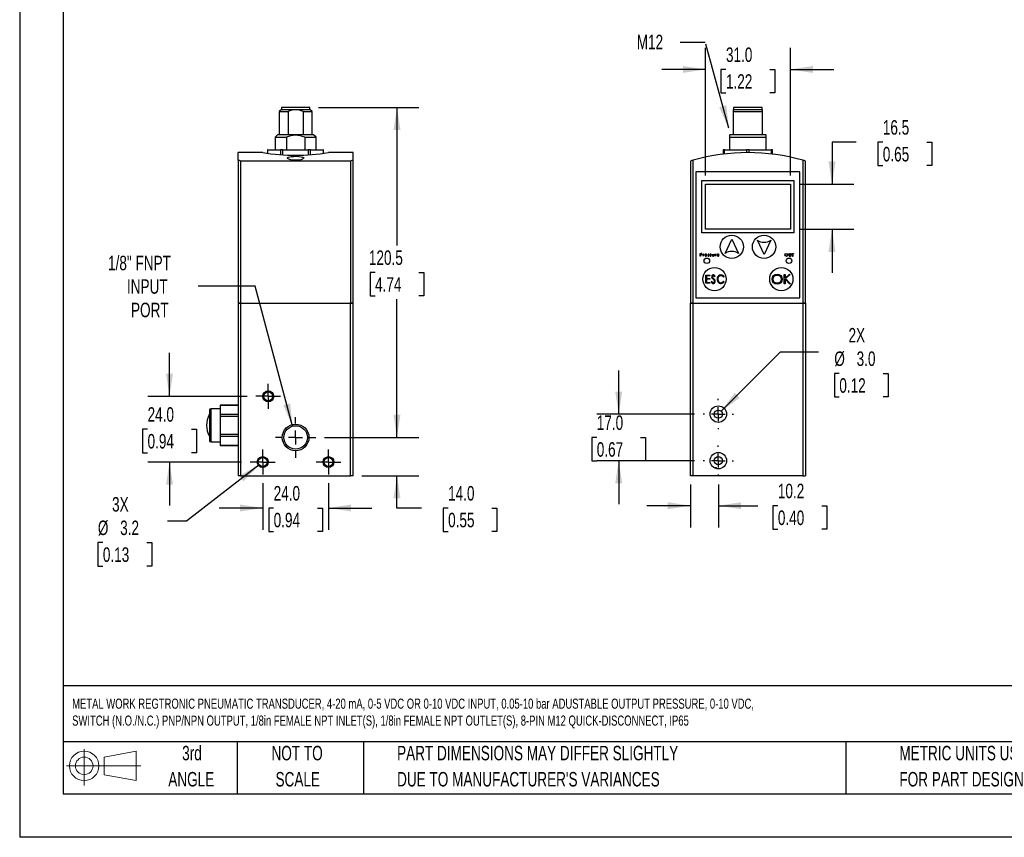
# Model space of a CAD drawing. Header units: millimetres. Extents: x 0 to 699, y 0 to 540.
# Tile 1 of 4: x 0 to 360, y 0 to 299. Entities that reach past the tile are written whole.
import ezdxf

# ---------------------------------------------------------------- set-up
doc = ezdxf.new("R2010")
doc.units = ezdxf.units.MM
doc.header["$LTSCALE"] = 2.5
doc.linetypes.add('CENTERX2', pattern=[20.32, 12.7, -2.54, 2.54, -2.54])
doc.layers.add('CENTER', color=40, linetype='CENTERX2')
doc.layers.add('SLD-DEFPOINTS', color=7, linetype='Continuous')
doc.layers.add('DIMENSIONS', color=140, linetype='Continuous', lineweight=25)
doc.layers.add('TEXT', color=140, linetype='Continuous', lineweight=25)
doc.styles.add('SLDTEXTSTYLE0', font='TXT', dxfattribs={"width": 0.7})
doc.dimstyles.new('SLDDIMSTYLE0', dxfattribs={"dimtxt": 5.39502, "dimasz": 8.255, "dimexe": 0, "dimexo": 0.0625, "dimgap": 1.348755, "dimtad": 0, "dimtih": 1, "dimtoh": 1, "dimrnd": 1e-09, "dimzin": 4, "dimdsep": 46, "dimtxsty": 'SLDTEXTSTYLE0', "dimsah": 1, "dimcen": 0.09, "dimadec": 0, "dimazin": 1, "dimtfac": 1, "dimtmove": 0, "dimatfit": 0, "dimfxl": 0, "dimfrac": 2, "dimtolj": 1, "dimtzin": 12, "dimarcsym": 0})
doc.dimstyles.new('SLDDIMSTYLE1', dxfattribs={"dimtxt": 5.39502, "dimasz": 8.255, "dimexe": 0, "dimexo": 0.0625, "dimgap": 1.348755, "dimtad": 0, "dimtih": 1, "dimtoh": 1, "dimrnd": 1e-09, "dimzin": 12, "dimdsep": 46, "dimtxsty": 'SLDTEXTSTYLE0', "dimsah": 1, "dimcen": 0.09, "dimadec": 0, "dimazin": 3, "dimtfac": 1, "dimtmove": 0, "dimatfit": 0, "dimfxl": 0, "dimfrac": 2, "dimtolj": 1, "dimtzin": 12, "dimarcsym": 0})
doc.dimstyles.new('SLDDIMSTYLE2', dxfattribs={"dimtxt": 5.39502, "dimasz": 8.255, "dimexe": 0, "dimexo": 0.0625, "dimgap": 1.348755, "dimtad": 0, "dimtih": 1, "dimtoh": 1, "dimrnd": 1e-09, "dimzin": 4, "dimdsep": 46, "dimtxsty": 'SLDTEXTSTYLE0', "dimsah": 1, "dimcen": 0, "dimadec": 0, "dimazin": 1, "dimtfac": 1, "dimtofl": 0, "dimtmove": 0, "dimatfit": 3, "dimfxl": 0, "dimfrac": 2, "dimtolj": 1, "dimtzin": 12, "dimarcsym": 0})
doc.dimstyles.new('SLDDIMSTYLE3', dxfattribs={"dimtxt": 0.18, "dimasz": 8.255, "dimexe": 0, "dimexo": 0.0625, "dimgap": 0, "dimtad": 0, "dimtih": 1, "dimtoh": 1, "dimdec": 0, "dimrnd": 1e-09, "dimzin": 0, "dimdsep": 46, "dimtxsty": 'Standard', "dimsah": 1, "dimcen": 0.09, "dimadec": 0, "dimazin": 0, "dimtfac": 8.255, "dimtdec": 0, "dimtofl": 0, "dimtmove": 0, "dimatfit": 3, "dimfxl": 0, "dimfrac": 2, "dimtolj": 1, "dimtzin": 0, "dimarcsym": 0})
doc.dimstyles.new('SLDDIMSTYLE6', dxfattribs={"dimtxt": 5.39502, "dimasz": 8.255, "dimexe": 0, "dimexo": 0.0625, "dimgap": 1.348755, "dimtad": 0, "dimtih": 1, "dimtoh": 1, "dimrnd": 1e-09, "dimzin": 12, "dimdsep": 46, "dimtxsty": 'SLDTEXTSTYLE0', "dimsah": 1, "dimcen": 0, "dimadec": 0, "dimazin": 3, "dimtfac": 1, "dimtofl": 0, "dimtmove": 0, "dimatfit": 3, "dimfxl": 0, "dimfrac": 2, "dimtolj": 1, "dimtzin": 12, "dimarcsym": 0})
doc.dimstyles.new('SLDDIMSTYLE7', dxfattribs={"dimtxt": 5.39502, "dimasz": 8.255, "dimexe": 0, "dimexo": 0.0625, "dimgap": 1.348755, "dimtad": 0, "dimtih": 1, "dimtoh": 1, "dimrnd": 1e-09, "dimzin": 12, "dimdsep": 46, "dimtxsty": 'SLDTEXTSTYLE0', "dimsah": 1, "dimcen": 0.09, "dimadec": 0, "dimazin": 3, "dimtfac": 1, "dimtofl": 0, "dimtmove": 0, "dimatfit": 3, "dimfxl": 0, "dimfrac": 2, "dimtolj": 1, "dimtzin": 12, "dimarcsym": 0})
doc.dimstyles.new('SLDDIMSTYLE8', dxfattribs={"dimtxt": 5.39502, "dimasz": 8.255, "dimexe": 0, "dimexo": 0.0625, "dimgap": 1.348755, "dimtad": 0, "dimtih": 1, "dimtoh": 1, "dimrnd": 1e-09, "dimzin": 12, "dimdsep": 46, "dimtxsty": 'SLDTEXTSTYLE0', "dimsah": 1, "dimcen": 0, "dimadec": 0, "dimazin": 3, "dimtfac": 1, "dimtofl": 0, "dimtmove": 0, "dimatfit": 3, "dimfxl": 0, "dimfrac": 2, "dimtolj": 1, "dimtzin": 12, "dimarcsym": 0})

# ---------------------------------------------------------------- blocks, each defined once
blk = doc.blocks.new('Block11')
at = {"color": 7, "linetype": 'Continuous', "lineweight": 18}
for p, q in [((6.47, 13.28), (6.47, 0)), ((13.7, 10.42), (25.44, 12.58)), ((25.44, 12.58), (25.44, 1.83)), ((0, 7.2), (27.18, 7.2)), ((13.7, 3.99), (13.7, 10.42)), ((13.7, 3.99), (25.44, 1.83))]:
    blk.add_line(p, q, dxfattribs=at)
for radius in [5.38, 3.21]:
    blk.add_circle((6.47, 7.2), radius, dxfattribs=at)
blk = doc.blocks.new('Block12')
at = {"layer": 'SLD-DEFPOINTS'}
blk.add_blockref('Block11', (0, 0), dxfattribs=at)
blk = doc.blocks.new('SW_NOTE_0')
at = {"layer": 'TEXT', "color": 0, "linetype": 'CENTERX2', "lineweight": 18, "char_height": 3.6875, "attachment_point": 1, "style": 'SLDTEXTSTYLE0'}
for s, insert in [('METAL WORK REGTRONIC PNEUMATIC TRANSDUCER, 4-20 mA, 0-5 VDC OR 0-10 VDC INPUT, 0.05-10 bar ADUSTABLE OUTPUT PRESSURE, 0-10 VDC,', (0, 4.75)), ('SWITCH (N.O./N.C.) PNP/NPN OUTPUT, 1/8in FEMALE NPT INLET(S), 1/8in FEMALE NPT OUTLET(S), 8-PIN M12 QUICK-DISCONNECT, IP65', (0, -1.43))]:
    blk.add_mtext(s, dxfattribs=dict(at, insert=insert))
blk = doc.blocks.new('SW_NOTE_0_3')
at = {"layer": 'TEXT', "color": 0, "linetype": 'CENTERX2', "lineweight": 18, "char_height": 5.2917, "attachment_point": 1, "style": 'SLDTEXTSTYLE0'}
for s, insert in [('PART DIMENSIONS MAY DIFFER SLIGHTLY', (0, 6.82)), ("DUE TO MANUFACTURER'S VARIANCES", (0, -2.73))]:
    blk.add_mtext(s, dxfattribs=dict(at, insert=insert))
blk = doc.blocks.new('SW_NOTE_0_4')
at = {"layer": 'TEXT', "color": 0, "linetype": 'CENTERX2', "lineweight": 18, "char_height": 5.292, "attachment_point": 2, "style": 'SLDTEXTSTYLE0'}
for s, insert in [('NOT TO', (13.15, 6.82)), ('SCALE', (13.39, -2.73))]:
    blk.add_mtext(s, dxfattribs=dict(at, insert=insert))
blk = doc.blocks.new('SW_NOTE_0_5')
at = {"layer": 'TEXT', "color": 0, "linetype": 'CENTERX2', "lineweight": 18, "char_height": 5.292, "attachment_point": 2, "style": 'SLDTEXTSTYLE0'}
for s, insert in [('3rd', (5.79, 6.82)), ('ANGLE', (5.54, -2.73))]:
    blk.add_mtext(s, dxfattribs=dict(at, insert=insert))
blk = doc.blocks.new('SW_NOTE_0_6')
at = {"layer": 'TEXT', "color": 0, "linetype": 'CENTERX2', "lineweight": 18, "char_height": 5.2917, "attachment_point": 1, "style": 'SLDTEXTSTYLE0'}
for s, insert in [('METRIC UNITS USED', (0, 6.82)), ('FOR PART DESIGN', (0, -2.73))]:
    blk.add_mtext(s, dxfattribs=dict(at, insert=insert))
blk = doc.blocks.new('_D')
at = {"layer": 'DIMENSIONS'}
for p, q in [((250.39, 241.72), (250.39, 288.35)), ((281.39, 241.72), (281.39, 288.35)), ((250.39, 280.41), (234.51, 280.41)), ((257.87, 280.41), (256.06, 280.41)), ((256.06, 280.41), (256.06, 271.84)), ((273.9, 280.41), (275.71, 280.41)), ((275.71, 280.41), (275.71, 271.84)), ((281.39, 280.41), (297.26, 280.41)), ((256.06, 271.84), (257.87, 271.84)), ((275.71, 271.84), (273.9, 271.84))]:
    blk.add_line(p, q, dxfattribs=at)
for points in [[(250.39, 280.41), (242.13, 281.68), (242.13, 279.14)], [(281.39, 280.41), (289.64, 279.14), (289.64, 281.68)]]:
    blk.add_solid(points, dxfattribs=at)
at = {"layer": 'DIMENSIONS', "char_height": 5.292, "attachment_point": 1, "style": 'SLDTEXTSTYLE0'}
for s, insert in [('31.0', (257.87, 288.44)), ('1.22', (257.87, 278.66))]:
    blk.add_mtext(s, dxfattribs=dict(at, insert=insert))
blk = doc.blocks.new('_D_1')
at = {"layer": 'DIMENSIONS'}
for p, q in [((305.41, 253.87), (296.59, 253.87)), ((296.59, 253.87), (296.59, 238.54)), ((315.14, 253.87), (313.33, 253.87)), ((313.33, 253.87), (313.33, 245.29)), ((331.17, 253.87), (332.98, 253.87)), ((332.98, 253.87), (332.98, 245.29)), ((313.33, 245.29), (315.14, 245.29)), ((332.98, 245.29), (331.17, 245.29)), ((284.56, 238.54), (304.53, 238.54)), ((284.56, 222.04), (304.53, 222.04)), ((296.59, 222.04), (296.59, 206.17))]:
    blk.add_line(p, q, dxfattribs=at)
for points in [[(296.59, 238.54), (297.86, 246.8), (295.32, 246.8)], [(296.59, 222.04), (295.32, 213.79), (297.86, 213.79)]]:
    blk.add_solid(points, dxfattribs=at)
at = {"layer": 'DIMENSIONS', "char_height": 5.292, "attachment_point": 1, "style": 'SLDTEXTSTYLE0'}
for s, insert in [('16.5', (315.14, 261.9)), ('0.65', (315.14, 252.12))]:
    blk.add_mtext(s, dxfattribs=dict(at, insert=insert))
blk = doc.blocks.new('_D_2')
at = {"layer": 'DIMENSIONS'}
for p, q in [((256.15, 155.6), (277.78, 177.24)), ((277.78, 177.24), (291.67, 177.24)), ((299.26, 169.4), (297.45, 169.4)), ((297.45, 169.4), (297.45, 160.83)), ((315.29, 169.4), (317.11, 169.4)), ((317.11, 169.4), (317.11, 160.83)), ((297.45, 160.83), (299.26, 160.83)), ((317.11, 160.83), (315.29, 160.83))]:
    blk.add_line(p, q, dxfattribs=at)
blk.add_solid([(256.15, 155.6), (262.88, 160.54), (261.09, 162.34)], dxfattribs=at)
at = {"layer": 'DIMENSIONS', "char_height": 5.292, "attachment_point": 1, "style": 'SLDTEXTSTYLE0'}
for s, insert in [('2X', (302.62, 186.01)), ('%%c', (297.43, 177.43)), ('3.0', (305.58, 177.43)), ('0.12', (299.26, 167.65))]:
    blk.add_mtext(s, dxfattribs=dict(at, insert=insert))
blk = doc.blocks.new('_D_3')
at = {"layer": 'DIMENSIONS'}
for p, q in [((244.89, 128.87), (244.89, 113.16)), ((255.09, 128.83), (255.09, 113.16)), ((244.89, 121.1), (229.01, 121.1)), ((255.09, 121.1), (269.51, 121.1)), ((276.82, 121.1), (275, 121.1)), ((275, 121.1), (275, 112.52)), ((292.85, 121.1), (294.66, 121.1)), ((294.66, 121.1), (294.66, 112.52)), ((275, 112.52), (276.82, 112.52)), ((294.66, 112.52), (292.85, 112.52))]:
    blk.add_line(p, q, dxfattribs=at)
for points in [[(244.89, 121.1), (236.63, 122.37), (236.63, 119.83)], [(255.09, 121.1), (263.34, 119.83), (263.34, 122.37)]]:
    blk.add_solid(points, dxfattribs=at)
at = {"layer": 'DIMENSIONS', "char_height": 5.292, "attachment_point": 1, "style": 'SLDTEXTSTYLE0'}
for s, insert in [('10.2', (276.82, 129.13)), ('0.40', (276.82, 119.34))]:
    blk.add_mtext(s, dxfattribs=dict(at, insert=insert))
blk = doc.blocks.new('_D_4')
at = {"layer": 'DIMENSIONS'}
for p, q in [((218.72, 154.54), (218.72, 170.42)), ((246.37, 154.54), (210.78, 154.54)), ((210.7, 146.04), (208.89, 146.04)), ((208.89, 146.04), (208.89, 137.47)), ((226.73, 146.04), (228.54, 146.04)), ((228.54, 146.04), (228.54, 137.47)), ((208.89, 137.47), (210.7, 137.47)), ((246.37, 137.54), (210.78, 137.54)), ((218.72, 137.54), (218.72, 121.67)), ((228.54, 137.47), (226.73, 137.47))]:
    blk.add_line(p, q, dxfattribs=at)
for points in [[(218.72, 154.54), (219.99, 162.8), (217.45, 162.8)], [(218.72, 137.54), (217.45, 129.29), (219.99, 129.29)]]:
    blk.add_solid(points, dxfattribs=at)
at = {"layer": 'DIMENSIONS', "char_height": 5.292, "attachment_point": 1, "style": 'SLDTEXTSTYLE0'}
for s, insert in [('17.0', (210.7, 154.07)), ('0.67', (210.7, 144.29))]:
    blk.add_mtext(s, dxfattribs=dict(at, insert=insert))
blk = doc.blocks.new('SW_CENTERMARKSYMBOL_0')
at = {"layer": 'CENTER', "color": 0}
for p, q in [((0, 5.08), (0, 5.54)), ((-5.08, 0), (-5.54, 0)), ((0, 0), (-2.54, 0)), ((0, 0), (0, 2.54)), ((0, 0), (0, -2.54)), ((0, 0), (2.54, 0)), ((5.08, 0), (5.54, 0)), ((0, -5.08), (0, -5.54))]:
    blk.add_line(p, q, dxfattribs=at)
blk = doc.blocks.new('SW_CENTERMARKSYMBOL_1')
at = {"layer": 'CENTER', "color": 0}
for p, q in [((0, 5.08), (0, 5.54)), ((-5.08, 0), (-5.54, 0)), ((0, 0), (-2.54, 0)), ((0, 0), (0, 2.54)), ((0, 0), (0, -2.54)), ((0, 0), (2.54, 0)), ((5.08, 0), (5.54, 0)), ((0, -5.08), (0, -5.54))]:
    blk.add_line(p, q, dxfattribs=at)
blk = doc.blocks.new('_D_21')
at = {"layer": 'DIMENSIONS'}
for p, q in [((88.75, 129.33), (88.75, 112.32)), ((112.75, 129.33), (112.75, 112.32)), ((88.75, 120.26), (72.87, 120.26)), ((92.73, 120.26), (90.92, 120.26)), ((90.92, 120.26), (90.92, 111.69)), ((108.77, 120.26), (110.58, 120.26)), ((110.58, 120.26), (110.58, 111.69)), ((112.75, 120.26), (128.62, 120.26)), ((90.92, 111.69), (92.73, 111.69)), ((110.58, 111.69), (108.77, 111.69))]:
    blk.add_line(p, q, dxfattribs=at)
for points in [[(88.75, 120.26), (80.49, 121.53), (80.49, 118.99)], [(112.75, 120.26), (121, 118.99), (121, 121.53)]]:
    blk.add_solid(points, dxfattribs=at)
at = {"layer": 'DIMENSIONS', "char_height": 5.292, "attachment_point": 1, "style": 'SLDTEXTSTYLE0'}
for s, insert in [('24.0', (92.73, 128.29)), ('0.94', (92.73, 118.51))]:
    blk.add_mtext(s, dxfattribs=dict(at, insert=insert))
blk = doc.blocks.new('_D_22')
at = {"layer": 'DIMENSIONS'}
for p, q in [((85.95, 201.27), (65.16, 201.27)), ((99.64, 150.18), (85.95, 201.27))]:
    blk.add_line(p, q, dxfattribs=at)
blk.add_solid([(99.64, 150.18), (98.73, 158.48), (96.28, 157.83)], dxfattribs=at)
at = {"layer": 'DIMENSIONS', "char_height": 5.292, "attachment_point": 1, "style": 'SLDTEXTSTYLE0'}
for s, insert in [('1/8" FNPT', (32.26, 212.38)), ('INPUT', (39.16, 203.8)), ('PORT', (40.64, 195.23))]:
    blk.add_mtext(s, dxfattribs=dict(at, insert=insert))
blk = doc.blocks.new('_D_23')
at = {"layer": 'DIMENSIONS'}
for p, q in [((54.71, 161.04), (54.71, 176.92)), ((83.03, 161.04), (46.77, 161.04)), ((46.69, 149.04), (44.88, 149.04)), ((44.88, 149.04), (44.88, 140.47)), ((62.73, 149.04), (64.54, 149.04)), ((64.54, 149.04), (64.54, 140.47)), ((44.88, 140.47), (46.69, 140.47)), ((64.54, 140.47), (62.73, 140.47)), ((81.03, 137.04), (46.77, 137.04)), ((54.71, 137.04), (54.71, 121.17))]:
    blk.add_line(p, q, dxfattribs=at)
for points in [[(54.71, 161.04), (55.98, 169.3), (53.44, 169.3)], [(54.71, 137.04), (53.44, 128.79), (55.98, 128.79)]]:
    blk.add_solid(points, dxfattribs=at)
at = {"layer": 'DIMENSIONS', "char_height": 5.292, "attachment_point": 1, "style": 'SLDTEXTSTYLE0'}
for s, insert in [('24.0', (46.69, 157.07)), ('0.94', (46.69, 147.29))]:
    blk.add_mtext(s, dxfattribs=dict(at, insert=insert))
blk = doc.blocks.new('_D_24')
at = {"layer": 'DIMENSIONS'}
for p, q in [((87.47, 136.05), (60.91, 115.48)), ((60.91, 115.48), (54, 115.48)), ((30.37, 107.64), (28.56, 107.64)), ((28.56, 107.64), (28.56, 99.07)), ((46.41, 107.64), (48.22, 107.64)), ((48.22, 107.64), (48.22, 99.07)), ((28.56, 99.07), (30.37, 99.07)), ((48.22, 99.07), (46.41, 99.07))]:
    blk.add_line(p, q, dxfattribs=at)
blk.add_solid([(87.47, 136.05), (80.16, 132), (81.72, 129.99)], dxfattribs=at)
at = {"layer": 'DIMENSIONS', "char_height": 5.292, "attachment_point": 1, "style": 'SLDTEXTSTYLE0'}
for s, insert in [('3X', (33.73, 124.25)), ('%%c', (28.55, 115.67)), ('3.2', (36.69, 115.67)), ('0.13', (30.37, 105.89))]:
    blk.add_mtext(s, dxfattribs=dict(at, insert=insert))
blk = doc.blocks.new('_D_25')
at = {"layer": 'DIMENSIONS'}
for p, q in [((137.76, 146.04), (137.76, 161.92)), ((111.33, 146.04), (145.7, 146.04)), ((124.92, 132.04), (145.7, 132.04)), ((137.76, 120.26), (137.76, 132.04)), ((146.69, 120.26), (137.76, 120.26)), ((156.42, 120.26), (154.61, 120.26)), ((154.61, 120.26), (154.61, 111.69)), ((172.45, 120.26), (174.26, 120.26)), ((174.26, 120.26), (174.26, 111.69)), ((154.61, 111.69), (156.42, 111.69)), ((174.26, 111.69), (172.45, 111.69))]:
    blk.add_line(p, q, dxfattribs=at)
for points in [[(137.76, 146.04), (139.03, 154.3), (136.49, 154.3)], [(137.76, 132.04), (136.49, 123.79), (139.03, 123.79)]]:
    blk.add_solid(points, dxfattribs=at)
at = {"layer": 'DIMENSIONS', "char_height": 5.292, "attachment_point": 1, "style": 'SLDTEXTSTYLE0'}
for s, insert in [('14.0', (156.42, 128.29)), ('0.55', (156.42, 118.51))]:
    blk.add_mtext(s, dxfattribs=dict(at, insert=insert))
blk = doc.blocks.new('_D_26')
at = {"layer": 'DIMENSIONS'}
for p, q in [((109.12, 266.54), (145.7, 266.54)), ((137.76, 266.54), (137.76, 216.08)), ((129.75, 206.29), (127.94, 206.29)), ((127.94, 206.29), (127.94, 197.72)), ((145.78, 206.29), (147.59, 206.29)), ((147.59, 206.29), (147.59, 197.72)), ((127.94, 197.72), (129.75, 197.72)), ((137.76, 146.04), (137.76, 196.51)), ((147.59, 197.72), (145.78, 197.72)), ((111.33, 146.04), (145.7, 146.04))]:
    blk.add_line(p, q, dxfattribs=at)
for points in [[(137.76, 266.54), (136.49, 258.29), (139.03, 258.29)], [(137.76, 146.04), (139.03, 154.3), (136.49, 154.3)]]:
    blk.add_solid(points, dxfattribs=at)
at = {"layer": 'DIMENSIONS', "char_height": 5.292, "attachment_point": 1, "style": 'SLDTEXTSTYLE0'}
for s, insert in [('120.5', (127.5, 214.32)), ('4.74', (129.75, 204.54))]:
    blk.add_mtext(s, dxfattribs=dict(at, insert=insert))
blk = doc.blocks.new('SW_CENTERMARKSYMBOL_10')
at = {"layer": 'CENTER', "color": 0}
for p, q in [((0, 5.08), (0, 7.404)), ((-5.08, 0), (-7.404, 0)), ((0, 0), (-2.54, 0)), ((0, 0), (0, 2.54)), ((0, 0), (0, -2.54)), ((0, 0), (2.54, 0)), ((5.08, 0), (7.404, 0)), ((0, -5.08), (0, -7.404))]:
    blk.add_line(p, q, dxfattribs=at)
blk = doc.blocks.new('SW_CENTERMARKSYMBOL_11')
at = {"layer": 'CENTER', "color": 0}
for p, q in [((0, 2.54), (0, 4.54)), ((-2.54, 0), (-4.54, 0)), ((0, 0), (-2.54, 0)), ((0, 0), (0, 2.54)), ((0, 0), (0, -2.54)), ((0, 0), (2.54, 0)), ((2.54, 0), (4.54, 0)), ((0, -2.54), (0, -4.54))]:
    blk.add_line(p, q, dxfattribs=at)
blk = doc.blocks.new('SW_CENTERMARKSYMBOL_12')
at = {"layer": 'CENTER', "color": 0}
for p, q in [((0, 2.54), (0, 4.54)), ((-2.54, 0), (-4.54, 0)), ((0, 0), (-2.54, 0)), ((0, 0), (0, 2.54)), ((0, 0), (0, -2.54)), ((0, 0), (2.54, 0)), ((2.54, 0), (4.54, 0)), ((0, -2.54), (0, -4.54))]:
    blk.add_line(p, q, dxfattribs=at)
blk = doc.blocks.new('SW_CENTERMARKSYMBOL_13')
at = {"layer": 'CENTER', "color": 0}
for p, q in [((0, 2.54), (0, 4.54)), ((-2.54, 0), (-4.54, 0)), ((0, 0), (-2.54, 0)), ((0, 0), (0, 2.54)), ((0, 0), (0, -2.54)), ((0, 0), (2.54, 0)), ((2.54, 0), (4.54, 0)), ((0, -2.54), (0, -4.54))]:
    blk.add_line(p, q, dxfattribs=at)

msp = doc.modelspace()

# ---------------------------------------------------------------- linework, layer by layer
at = {"color": 7, "linetype": 'Continuous'}
for p in [(0.006, 539.757), (698.506, 0.007)]:
    msp.add_line(p, (0.006, 0.007), dxfattribs=at)
for p, q in [((95.55, 266.543), (95.55, 265.843)), ((105.95, 266.543), (95.55, 266.543)), ((105.95, 265.843), (105.95, 266.543)), ((260.687, 266.543), (260.687, 265.843)), ((271.087, 266.543), (260.687, 266.543)), ((271.087, 265.843), (271.087, 266.543)), ((95.55, 265.843), (94.75, 265.043)), ((94.75, 265.043), (94.75, 256.543)), ((94.75, 265.043), (98.034, 265.043)), ((95.55, 265.843), (105.95, 265.843)), ((98.034, 265.043), (98.034, 256.543)), ((103.466, 265.043), (106.75, 265.043)), ((103.466, 265.043), (103.466, 256.543)), ((106.75, 265.043), (105.95, 265.843)), ((106.75, 256.543), (106.75, 265.043)), ((260.687, 265.843), (260.537, 265.693)), ((260.537, 265.671), (260.537, 265.043)), ((260.537, 265.043), (260.537, 256.543)), ((260.537, 265.043), (271.237, 265.043)), ((260.687, 265.843), (271.087, 265.843)), ((271.237, 265.693), (271.087, 265.843)), ((271.237, 265.043), (271.237, 265.686)), ((271.237, 256.543), (271.237, 265.043)), ((94.17, 256.543), (93.25, 255.623)), ((93.25, 255.623), (93.25, 251.043)), ((93.25, 255.623), (97.38, 255.623)), ((107.33, 256.543), (94.17, 256.543)), ((97.38, 255.623), (97.38, 251.043)), ((104.12, 255.623), (108.25, 255.623)), ((104.12, 255.623), (104.12, 251.043)), ((108.25, 255.623), (107.33, 256.543)), ((108.25, 251.043), (108.25, 255.623)), ((259.307, 256.543), (259.187, 256.423)), ((259.187, 256.396), (259.187, 255.623)), ((259.187, 255.623), (259.187, 251.043)), ((259.187, 255.623), (272.587, 255.623)), ((272.467, 256.543), (259.307, 256.543)), ((272.587, 256.423), (272.467, 256.543)), ((272.587, 255.623), (272.587, 256.414)), ((272.587, 251.043), (272.587, 255.623)), ((88.75, 250.043), (79.75, 250.043)), ((79.75, 247.25), (79.75, 250.043)), ((90.512, 251.043), (90.512, 249.776)), ((90.646, 251.043), (90.512, 251.043)), ((90.646, 251.043), (95.265, 251.043)), ((90.646, 249.758), (90.646, 251.043)), ((96.131, 251.043), (95.265, 251.043)), ((95.265, 251.043), (95.265, 249.265)), ((96.131, 251.043), (105.369, 251.043)), ((96.131, 249.199), (96.131, 251.043)), ((106.235, 251.043), (105.369, 251.043)), ((105.369, 251.043), (105.369, 249.204)), ((106.235, 251.043), (110.854, 251.043)), ((106.235, 249.262), (106.235, 251.043)), ((110.988, 251.043), (110.854, 251.043)), ((110.854, 251.043), (110.854, 249.757)), ((110.988, 249.776), (110.988, 251.043)), ((121.75, 250.043), (112.713, 250.043)), ((121.75, 247.25), (121.75, 250.043)), ((253.887, 249.057), (253.887, 249.05)), ((256.887, 251.043), (256.887, 249.487)), ((257.387, 251.043), (256.887, 251.043)), ((257.387, 251.043), (265.387, 251.043)), ((257.387, 249.547), (257.387, 251.043)), ((266.387, 251.043), (265.387, 251.043)), ((265.387, 251.043), (265.387, 250.042)), ((266.387, 251.043), (274.387, 251.043)), ((266.387, 250.042), (266.387, 251.043)), ((274.887, 251.043), (274.387, 251.043)), ((274.387, 251.043), (274.387, 249.547)), ((274.887, 249.487), (274.887, 251.043)), ((79.75, 247.25), (79.75, 195.043)), ((80.75, 195.043), (80.75, 246.958)), ((120.75, 246.958), (80.75, 246.958)), ((120.75, 246.958), (120.75, 195.043)), ((121.75, 195.043), (121.75, 247.25)), ((244.887, 246.958), (244.887, 195.043)), ((245.887, 195.043), (245.887, 247.25)), ((285.887, 247.25), (285.887, 195.043)), ((286.887, 195.043), (286.887, 246.958)), ((246.887, 243.043), (246.887, 197.043)), ((284.887, 243.043), (246.887, 243.043)), ((284.887, 197.043), (284.887, 243.043)), ((249.087, 239.843), (282.687, 239.843)), ((249.087, 220.743), (249.087, 239.843)), ((250.387, 238.543), (281.387, 238.543)), ((250.387, 222.043), (250.387, 238.543)), ((281.387, 238.543), (281.387, 222.043)), ((282.687, 239.843), (282.687, 220.743)), ((282.687, 220.743), (249.087, 220.743)), ((281.387, 222.043), (250.387, 222.043)), ((257.536, 213.237), (259.987, 218.493)), ((259.987, 218.493), (262.438, 213.237)), ((271.787, 212.793), (269.336, 218.05)), ((274.238, 218.05), (271.787, 212.793)), ((248.478, 212.262), (248.478, 213.262)), ((248.478, 213.262), (248.674, 213.262)), ((248.568, 212.262), (248.478, 212.262)), ((248.568, 212.826), (248.568, 213.16)), ((248.568, 213.16), (248.75, 213.16)), ((248.743, 212.824), (248.568, 212.826)), ((248.568, 212.724), (248.568, 212.262)), ((248.639, 212.724), (248.568, 212.724)), ((249.501, 212.993), (249.591, 212.993)), ((249.501, 212.262), (249.501, 212.993)), ((249.591, 212.262), (249.501, 212.262)), ((249.591, 212.993), (249.591, 212.885)), ((249.591, 212.508), (249.591, 212.262)), ((249.847, 212.981), (249.798, 212.903)), ((250.913, 212.608), (250.247, 212.608)), ((250.815, 212.698), (250.255, 212.698)), ((250.79, 212.493), (250.87, 212.451)), ((251.278, 212.348), (251.337, 212.416)), ((251.688, 212.902), (251.627, 212.839)), ((252.07, 212.348), (252.13, 212.416)), ((252.48, 212.902), (252.419, 212.839)), ((252.914, 212.993), (253.003, 212.993)), ((252.914, 212.644), (252.914, 212.993)), ((253.003, 212.993), (253.003, 212.654)), ((253.478, 212.993), (253.568, 212.993)), ((253.478, 212.654), (253.478, 212.993)), ((253.568, 212.993), (253.568, 212.637)), ((254.001, 212.993), (254.091, 212.993)), ((254.001, 212.262), (254.001, 212.993)), ((254.091, 212.262), (254.001, 212.262)), ((254.091, 212.993), (254.091, 212.885)), ((254.091, 212.508), (254.091, 212.262)), ((254.347, 212.981), (254.298, 212.903)), ((255.413, 212.608), (254.747, 212.608)), ((255.315, 212.698), (254.755, 212.698)), ((255.29, 212.493), (255.37, 212.451)), ((280.927, 213.166), (281.017, 213.166)), ((280.927, 212.562), (280.927, 213.166)), ((281.017, 213.166), (281.017, 212.566)), ((281.478, 213.166), (281.568, 213.166)), ((281.478, 212.566), (281.478, 213.166)), ((281.568, 213.166), (281.568, 212.562)), ((281.963, 213.166), (282.488, 213.166)), ((281.963, 213.063), (281.963, 213.166)), ((282.181, 213.063), (281.963, 213.063)), ((282.181, 212.166), (282.181, 213.063)), ((282.27, 212.166), (282.181, 212.166)), ((282.27, 213.063), (282.27, 212.166)), ((282.488, 213.063), (282.27, 213.063)), ((282.488, 213.166), (282.488, 213.063)), ((250.528, 202.312), (250.528, 205.312)), ((250.528, 205.312), (252.028, 205.312)), ((250.797, 205.004), (250.797, 204.081)), ((252.028, 205.004), (250.797, 205.004)), ((252.028, 205.312), (252.028, 205.004)), ((279.133, 205.584), (279.447, 205.584)), ((279.133, 202.084), (279.133, 205.584)), ((279.447, 205.584), (279.447, 204.251)), ((279.447, 204.251), (280.906, 205.584)), ((281.354, 205.584), (279.634, 204.014)), ((280.906, 205.584), (281.354, 205.584)), ((252.028, 202.312), (250.528, 202.312)), ((250.797, 204.081), (252.028, 204.081)), ((250.797, 203.773), (250.797, 202.62)), ((252.028, 203.773), (250.797, 203.773)), ((250.797, 202.62), (252.028, 202.62)), ((252.028, 204.081), (252.028, 203.773)), ((252.028, 202.62), (252.028, 202.312)), ((252.482, 202.891), (252.705, 203.043)), ((253.943, 204.881), (253.729, 204.697)), ((257.167, 204.761), (256.959, 204.581)), ((256.959, 203.043), (257.167, 202.864)), ((279.447, 202.084), (279.133, 202.084)), ((281.07, 202.084), (279.447, 203.773)), ((279.447, 203.773), (279.447, 202.084)), ((279.634, 204.014), (281.488, 202.084)), ((281.488, 202.084), (281.07, 202.084)), ((80.75, 195.043), (79.75, 195.043)), ((79.75, 195.023), (79.75, 132.043)), ((79.75, 195.023), (80.75, 195.023)), ((80.75, 195.043), (120.75, 195.043)), ((80.75, 195.023), (80.75, 195.043)), ((80.75, 195.023), (120.75, 195.023)), ((80.75, 132.043), (80.75, 195.023)), ((121.75, 195.043), (120.75, 195.043)), ((120.75, 195.043), (120.75, 195.023)), ((120.75, 132.043), (120.75, 195.023)), ((120.75, 195.023), (121.75, 195.023)), ((121.75, 132.043), (121.75, 195.023)), ((245.887, 195.043), (244.887, 195.043)), ((244.887, 132.043), (244.887, 195.023)), ((244.887, 195.023), (245.887, 195.023)), ((245.887, 195.043), (285.887, 195.043)), ((245.887, 195.043), (245.887, 195.023)), ((245.887, 132.043), (245.887, 195.023)), ((245.887, 195.023), (285.887, 195.023)), ((246.887, 197.043), (284.887, 197.043)), ((286.887, 195.043), (285.887, 195.043)), ((285.887, 195.023), (285.887, 195.043)), ((285.887, 195.023), (285.887, 132.043)), ((285.887, 195.023), (286.887, 195.023)), ((286.887, 195.023), (286.887, 132.043)), ((69.25, 155.943), (69.25, 150.443)), ((73.25, 156.443), (69.75, 156.443)), ((69.75, 156.443), (69.75, 150.443)), ((79.75, 157.794), (73.25, 157.794)), ((73.25, 157.794), (73.25, 157.66)), ((79.75, 157.66), (73.25, 157.66)), ((73.25, 157.66), (73.25, 154.485)), ((73.25, 154.485), (79.75, 154.485)), ((73.25, 154.485), (73.25, 153.619)), ((79.75, 153.619), (73.25, 153.619)), ((73.25, 153.619), (73.25, 147.268)), ((69.25, 150.443), (69.25, 144.943)), ((69.75, 150.443), (69.75, 144.443)), ((69.75, 144.443), (73.25, 144.443)), ((73.25, 147.268), (79.75, 147.268)), ((73.25, 147.268), (73.25, 146.402)), ((79.75, 146.402), (73.25, 146.402)), ((73.25, 146.402), (73.25, 143.227)), ((73.25, 143.227), (79.75, 143.227)), ((73.25, 143.227), (73.25, 143.093)), ((73.25, 143.093), (79.75, 143.093)), ((253.769, 135.043), (253.769, 134.849)), ((253.769, 135.043), (254.272, 135.043)), ((253.787, 134.84), (253.787, 135.043)), ((254.272, 135.043), (254.272, 134.656)), ((80.75, 132.043), (79.75, 132.043)), ((80.75, 132.043), (120.75, 132.043)), ((121.75, 132.043), (120.75, 132.043)), ((245.887, 132.043), (244.887, 132.043)), ((285.887, 132.043), (245.887, 132.043)), ((285.887, 132.043), (286.887, 132.043))]:
    msp.add_line(p, q)
at = {"flags": 128}
msp.add_lwpolyline([(98.626, 248.511), (99.079, 248.587), (99.977, 248.669), (100.964, 248.687), (101.938, 248.64), (102.791, 248.527), (103.417, 248.352), (103.726, 248.126), (103.679, 247.878), (103.298, 247.639), (102.651, 247.44), (101.816, 247.306), (100.865, 247.251), (99.877, 247.287), (98.961, 247.416), (98.246, 247.62), (97.833, 247.865), (97.767, 248.112), (98.04, 248.332), (98.626, 248.511)], dxfattribs=at)
for centre, radius in [((259.987, 215.643), 4.25), ((271.787, 215.643), 4.25), ((279.94, 212.666), 0.526), ((279.94, 212.666), 0.423), ((250.887, 210.543), 1), ((280.887, 210.543), 1), ((253.687, 203.843), 4.25), ((278.087, 203.843), 4.25), ((276.568, 203.834), 1.839), ((276.568, 203.834), 1.481), ((90.75, 161.043), 2), ((90.75, 161.043), 1.621), ((255.087, 154.543), 3), ((255.087, 154.543), 1.5), ((100.75, 146.043), 4.864), ((100.75, 146.043), 4.283), ((255.087, 137.543), 3), ((88.75, 137.043), 2), ((88.75, 137.043), 1.621), ((112.75, 137.043), 2), ((112.75, 137.043), 1.621), ((255.087, 137.543), 1.5)]:
    msp.add_circle(centre, radius)
for centre, radius, start, end in [((100.75, 259.478), 6.193, 63.98519, 116.01481), ((100.75, 248.656), 7.74, 64.1852, 115.8148), ((100.75, 322.416), 73.36, 260.58561, 279.38543), ((265.887, 177.043), 73, 74.0992, 105.9008), ((59.75, 177.043), 73, 73.28141, 74.0992), ((141.75, 177.043), 73, 105.9008, 106.71859), ((265.887, 177.043), 73, 105.9008, 106.71859), ((265.887, 177.043), 73, 73.28141, 74.0992), ((271.787, 221.704), 4.4, 236.14537, 303.85465), ((248.674, 214.192), 1.469, 268.63484, 276.60664), ((248.708, 212.051), 1.212, 82.61812, 91.59836), ((248.754, 213.438), 0.614, 268.97138, 282.2469), ((248.755, 212.379), 0.78, 82.20483, 90.31737), ((248.832, 212.994), 0.261, 272.34339, 83.16194), ((248.843, 212.993), 0.16, 284.73943, 83.72471), ((249.85, 212.729), 0.303, 122.09176, 148.93392), ((252.345, 212.52), 2.755, 177.25212, 180.25051), ((250.348, 212.604), 0.756, 166.86053, 176.37336), ((249.852, 212.709), 0.25, 135.26088, 164.36449), ((249.748, 212.816), 0.1, 60.38751, 136.88039), ((249.764, 212.857), 0.149, 56.28285, 120.19702), ((250.536, 212.628), 0.378, 357.08643, 332.18581), ((250.535, 212.627), 0.289, 183.79136, 332.23232), ((250.535, 212.627), 0.289, 14.16959, 165.83041), ((251.469, 212.495), 0.241, 217.47297, 253.0584), ((251.557, 212.812), 0.24, 156.52258, 191.07924), ((251.505, 212.808), 0.189, 192.98778, 230.41128), ((251.5, 212.823), 0.183, 108.06904, 152.70734), ((251.517, 212.564), 0.233, 219.48102, 247.4403), ((251.678, 213.004), 0.45, 229.38331, 241.94272), ((251.484, 212.519), 0.269, 251.45423, 288.88012), ((251.503, 212.818), 0.0973, 135.72358, 195.61113), ((251.528, 212.828), 0.124, 196.98587, 236.42083), ((251.48, 212.488), 0.149, 249.50784, 302.44924), ((251.503, 212.818), 0.0973, 67.53281, 135.84326), ((251.496, 212.795), 0.209, 56.41369, 104.70519), ((251.788, 213.146), 0.534, 231.99837, 242.77725), ((251.166, 212.016), 0.663, 52.06232, 63.02349), ((251.448, 212.704), 0.224, 37.03619, 65.66754), ((251.388, 212.353), 0.355, 36.79923, 63.86315), ((251.496, 212.459), 0.115, 303.39215, 350.11027), ((251.487, 212.464), 0.216, 292.9056, 334.23321), ((251.505, 212.458), 0.106, 349.83714, 50.06331), ((251.321, 212.567), 0.496, 42.40169, 54.164), ((251.489, 212.458), 0.212, 335.54316, 30.29886), ((252.261, 212.495), 0.241, 217.47297, 253.0584), ((252.35, 212.812), 0.24, 156.52258, 191.07924), ((252.298, 212.808), 0.189, 192.98778, 230.41128), ((252.292, 212.823), 0.183, 108.06904, 152.70734), ((252.309, 212.564), 0.233, 219.48102, 247.4403), ((252.471, 213.004), 0.45, 229.38331, 241.94272), ((252.277, 212.519), 0.269, 251.45423, 288.88012), ((252.296, 212.818), 0.0973, 135.72358, 195.61113), ((252.321, 212.828), 0.124, 196.98587, 236.42083), ((252.272, 212.488), 0.149, 249.50784, 302.44924), ((252.296, 212.818), 0.0973, 67.53281, 135.84326), ((252.289, 212.795), 0.209, 56.41369, 104.70519), ((252.581, 213.146), 0.534, 231.99837, 242.77725), ((251.958, 212.016), 0.663, 52.06232, 63.02349), ((252.241, 212.704), 0.224, 37.03619, 65.66754), ((252.18, 212.353), 0.355, 36.79923, 63.86315), ((252.289, 212.459), 0.115, 303.39215, 350.11027), ((252.28, 212.464), 0.216, 292.9056, 334.23321), ((252.298, 212.458), 0.106, 349.83714, 50.06331), ((252.114, 212.567), 0.496, 42.40169, 54.164), ((252.281, 212.458), 0.212, 335.54316, 30.29886), ((253.589, 212.622), 0.675, 178.13382, 194.81554), ((253.197, 212.527), 0.272, 196.58457, 255.45176), ((253.754, 212.63), 0.751, 178.20234, 188.97433), ((253.202, 212.539), 0.191, 187.6089, 245.01245), ((253.243, 212.637), 0.298, 245.85217, 289.87616), ((253.241, 212.708), 0.458, 255.81057, 285.76072), ((253.279, 212.54), 0.194, 289.61847, 357.57233), ((253.285, 212.527), 0.273, 287.12801, 344.82262), ((251.853, 212.652), 1.624, 355.77334, 0.08796), ((252.857, 212.622), 0.71, 346.47018, 1.2321), ((254.35, 212.729), 0.303, 122.09176, 148.93392), ((256.845, 212.52), 2.755, 177.25212, 180.25051), ((254.848, 212.604), 0.756, 166.86053, 176.37336), ((254.352, 212.709), 0.25, 135.26088, 164.36449), ((254.248, 212.816), 0.1, 60.38751, 136.88039), ((254.264, 212.857), 0.149, 56.28285, 120.19702), ((255.036, 212.628), 0.378, 357.08643, 332.18581), ((255.035, 212.627), 0.289, 183.79136, 332.23232), ((255.035, 212.627), 0.289, 14.16959, 165.83041), ((259.987, 209.583), 4.4, 56.14537, 123.85465), ((281.868, 212.536), 0.942, 178.42677, 188.79967), ((281.245, 212.438), 0.311, 188.63799, 215.48413), ((281.233, 212.452), 0.309, 218.83965, 254.72771), ((282.427, 212.542), 1.411, 179.02264, 184.42953), ((281.236, 212.456), 0.216, 186.08584, 220.44547), ((281.25, 212.5), 0.257, 225.84066, 251.57624), ((281.25, 212.506), 0.366, 254.29491, 289.32377), ((281.247, 212.467), 0.225, 249.53155, 285.83642), ((281.263, 212.454), 0.208, 282.84578, 329.37747), ((281.256, 212.439), 0.302, 292.46697, 336.78125), ((281.237, 212.469), 0.238, 329.31842, 358.08249), ((279.969, 212.558), 1.509, 356.31854, 0.30076), ((281.175, 212.467), 0.388, 337.73639, 353.32601), ((280.251, 212.569), 1.317, 353.60644, 359.68483), ((253.46, 204.69), 0.824, 155.8382, 209.91825), ((253.26, 204.779), 0.605, 100.05859, 155.84036), ((253.253, 204.739), 0.342, 89.03581, 166.27007), ((253.272, 204.797), 0.59, 42.02277, 101.54866), ((253.253, 204.696), 0.386, 41.83658, 89.24045), ((252.431, 203.936), 1.505, 30.3379, 42.48528), ((252.446, 204.001), 1.737, 30.43312, 43.26899), ((256.116, 203.946), 1.474, 114.3681, 169.50429), ((256.04, 203.985), 1.096, 32.93222, 140.10278), ((256.02, 204.028), 1.361, 32.58367, 112.11894), ((254.089, 203.591), 1.753, 203.55166, 219.16813), ((253.942, 203.581), 1.349, 203.49805, 219.85914), ((253.261, 202.926), 0.691, 219.77306, 269.54866), ((254.605, 205.615), 2.29, 215.69466, 231.45817), ((253.453, 204.698), 0.546, 166.97173, 231.04152), ((253.247, 202.965), 0.422, 216.18807, 288.58104), ((265.23, 217.484), 17.929, 227.46447, 229.17677), ((251.042, 201.296), 3.309, 42.49895, 49.79978), ((253.264, 202.877), 0.642, 269.25392, 311.31993), ((253.205, 203.043), 0.509, 290.24248, 10.17108), ((252.913, 202.951), 0.813, 12.89076, 45.58365), ((252.429, 202.67), 1.649, 26.97527, 49.08479), ((253.126, 203.044), 0.859, 310.86015, 25.81038), ((256.725, 203.833), 2.094, 169.49568, 199.87844), ((256.011, 203.564), 1.331, 199.45065, 257.30731), ((256.319, 203.813), 1.422, 141.99025, 221.26931), ((256.038, 203.642), 1.099, 224.26536, 326.96857), ((256.012, 203.606), 1.372, 257.63829, 327.26294), ((69.75, 155.943), 0.5, 90, 180), ((76.523, 150.443), 8.3, 151.26661, 208.78603), ((69.75, 144.943), 0.5, 180, 270)]:
    msp.add_arc(centre, radius, start, end)
at = {"layer": 'TEXT'}
for p, q in [((15.875, 523.875), (15.875, 15.875)), ((682.625, 55.315), (15.875, 55.315)), ((682.625, 34.925), (15.875, 34.925)), ((79.375, 34.925), (79.375, 15.875)), ((125.529, 34.925), (125.529, 15.875)), ((301.616, 34.925), (301.616, 15.875)), ((15.875, 15.875), (682.625, 15.875))]:
    msp.add_line(p, q, dxfattribs=at)

# ---------------------------------------------------------------- block references
at = {"layer": 'CENTER'}
for name, p in [('SW_CENTERMARKSYMBOL_13', (90.75, 161.043)), ('SW_CENTERMARKSYMBOL_0', (255.087, 154.543)), ('SW_CENTERMARKSYMBOL_10', (100.75, 146.043)), ('SW_CENTERMARKSYMBOL_11', (88.75, 137.043)), ('SW_CENTERMARKSYMBOL_12', (112.75, 137.043)), ('SW_CENTERMARKSYMBOL_1', (255.087, 137.543))]:
    msp.add_blockref(name, p, dxfattribs=at)
at = {"layer": 'SLD-DEFPOINTS'}
msp.add_blockref('Block12', (17.095, 18.885), dxfattribs=at)
at = {"layer": 'TEXT', "linetype": 'CENTERX2', "lineweight": 18}
for name, p in [('SW_NOTE_0', (19.156, 45.905)), ('SW_NOTE_0_5', (57.118, 26.589)), ('SW_NOTE_0_4', (88.143, 26.589)), ('SW_NOTE_0_3', (137.798, 26.589)), ('SW_NOTE_0_6', (321.196, 26.589))]:
    msp.add_blockref(name, p, dxfattribs=at)

# ---------------------------------------------------------------- texts
at = {"layer": 'TEXT', "linetype": 'CENTERX2', "lineweight": 18, "insert": (225.292, 293.093), "char_height": 5.2917, "attachment_point": 1, "style": 'SLDTEXTSTYLE0'}
msp.add_mtext('M12', dxfattribs=at)

# ---------------------------------------------------------------- dimensions: what is measured, and where the dimension line sits
at = {"layer": 'DIMENSIONS'}
for base, p1, p2, dimstyle, picture, middle in [((281.387, 280.414), (250.387, 238.543), (281.387, 238.543), 'SLDDIMSTYLE0', '_D', (265.887, 280.414)), ((112.75, 120.262), (88.75, 132.503), (112.75, 132.503), 'SLDDIMSTYLE0', '_D_21', (100.75, 120.262)), ((255.087, 121.096), (244.887, 132.043), (255.087, 132.003), 'SLDDIMSTYLE1', '_D_3', (284.832, 121.096))]:
    dim = msp.add_linear_dim(base=base, p1=p1, p2=p2, dimstyle=dimstyle, dxfattribs=at)
    dim.commit()
    dim.dimension.update_dxf_attribs({"geometry": picture, "text_midpoint": middle, "dimtype": 160})
for base, p1, p2, dimstyle, picture, middle in [((137.764, 146.043), (105.95, 266.543), (108.154, 146.043), 'SLDDIMSTYLE7', '_D_26', (137.764, 206.293)), ((296.594, 222.043), (281.387, 238.543), (281.387, 222.043), 'SLDDIMSTYLE1', '_D_1', (296.594, 253.869)), ((54.71, 137.043), (86.21, 161.043), (84.21, 137.043), 'SLDDIMSTYLE0', '_D_23', (54.71, 149.043)), ((218.716, 137.543), (249.547, 154.543), (249.547, 137.543), 'SLDDIMSTYLE0', '_D_4', (218.716, 146.043)), ((137.764, 132.043), (108.154, 146.043), (121.75, 132.043), 'SLDDIMSTYLE0', '_D_25', (137.764, 120.262))]:
    dim = msp.add_linear_dim(base=base, p1=p1, p2=p2, angle=90, dimstyle=dimstyle, dxfattribs=at)
    dim.commit()
    dim.dimension.update_dxf_attribs({"geometry": picture, "text_midpoint": middle, "dimtype": 160})
dim = msp.add_diameter_dim_2p(p1=(101.858, 141.906), p2=(99.641, 150.181), text='1/8" FNPT\\PINPUT\\PPORT', dimstyle='SLDDIMSTYLE6', override={"dimpost": '<>'}, dxfattribs=at)
dim.commit()
dim.dimension.update_dxf_attribs({"geometry": '_D_22', "text_midpoint": (50.175, 201.267), "dimtype": 163})
for p1, p2, text, dimstyle, picture, middle in [((254.026, 153.483), (256.148, 155.604), '2X\\P<>', 'SLDDIMSTYLE2', '_D_2', (307.279, 173.69)), ((90.032, 138.036), (87.468, 136.051), '3X\\P<>', 'SLDDIMSTYLE8', '_D_24', (38.39, 111.932))]:
    dim = msp.add_diameter_dim_2p(p1=p1, p2=p2, text=text, dimstyle=dimstyle, dxfattribs=at)
    dim.commit()
    dim.dimension.update_dxf_attribs({"geometry": picture, "text_midpoint": middle, "dimtype": 163})

# ---------------------------------------------------------------- leaders
at = {"layer": 'TEXT', "linetype": 'CENTERX2', "lineweight": 18}
msp.add_leader([(258.9, 259), (250.294, 290.24), (241.12, 290.24)], dimstyle='SLDDIMSTYLE3', dxfattribs=at)

doc.saveas('drawing.dxf')
